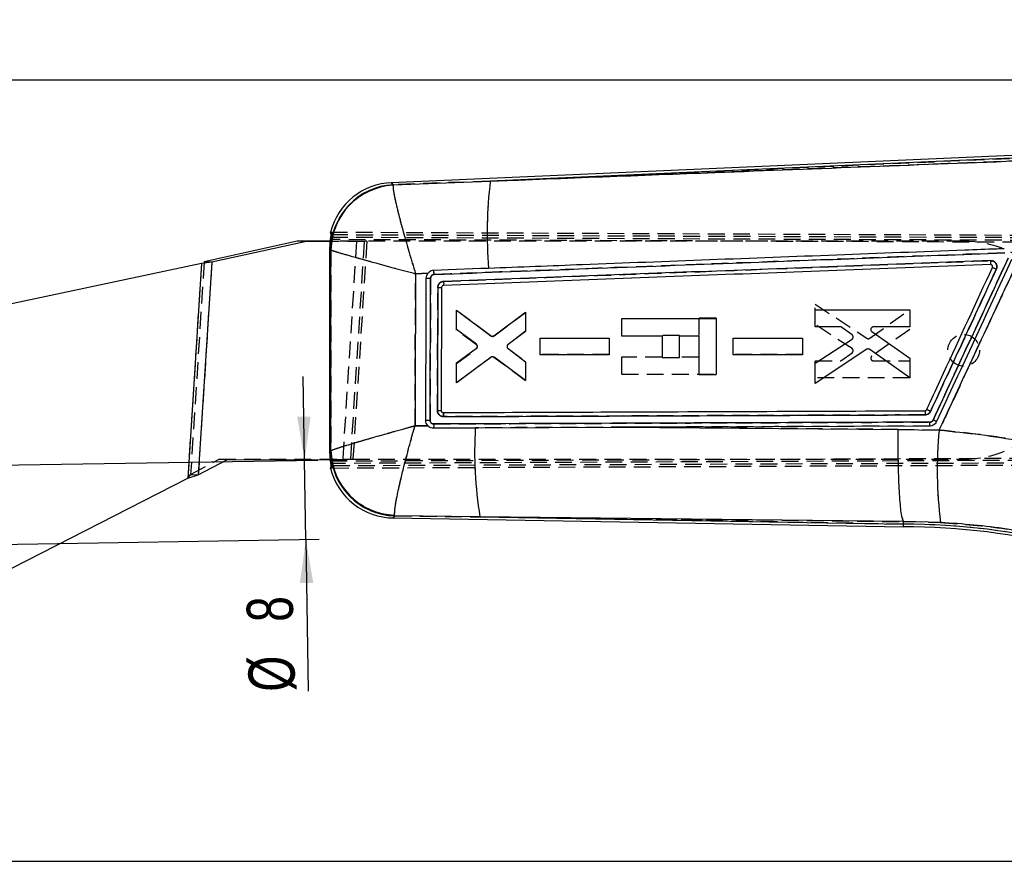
# Model space of a CAD drawing. Extents: x 36 to 538, y 22 to 372.
# Tile 11 of 19: x 295 to 395, y 287 to 372. Entities that reach past the tile are written whole.
import ezdxf

# ---------------------------------------------------------------- set-up
doc = ezdxf.new("R2010")
doc.units = 0
doc.header["$LTSCALE"] = 1.333333
doc.linetypes.add('HIDDEN', pattern=[1.905, 1.27, -0.635])
doc.layers.get('0').update_dxf_attribs({"linetype": 'CONTINUOUS'})
doc.styles.add('SLDTEXTSTYLE0', font='TXT', dxfattribs={"width": 0.75})
doc.dimstyles.new('SLDDIMSTYLE0', dxfattribs={"dimtxt": 4.666667, "dimasz": 4.402667, "dimexe": 0, "dimexo": 0.0625, "dimgap": 1.166667, "dimtad": 1, "dimdec": 0, "dimrnd": 1e-09, "dimzin": 12, "dimtxsty": 'SLDTEXTSTYLE0', "dimsah": 1, "dimcen": 0.09, "dimazin": 3, "dimtfac": 1, "dimtdec": 0, "dimtofl": 0, "dimtmove": 0, "dimatfit": 3, "dimtolj": 1, "dimtzin": 12})
doc.dimstyles.new('SLDDIMSTYLE1', dxfattribs={"dimtxt": 4.666667, "dimasz": 4.402667, "dimexe": 0, "dimexo": 0.0625, "dimgap": 1.166667, "dimtad": 1, "dimdec": 0, "dimrnd": 1e-09, "dimzin": 12, "dimtxsty": 'SLDTEXTSTYLE0', "dimsah": 1, "dimcen": 0.09, "dimazin": 3, "dimtfac": 1, "dimtofl": 0, "dimtmove": 0, "dimatfit": 3, "dimtolj": 1, "dimtzin": 12})
doc.dimstyles.new('SLDDIMSTYLE5', dxfattribs={"dimtxt": 4.666667, "dimasz": 4.402667, "dimexe": 0, "dimexo": 0.0625, "dimgap": 1.166667, "dimtad": 1, "dimdec": 3, "dimrnd": 1e-09, "dimzin": 12, "dimtxsty": 'SLDTEXTSTYLE0', "dimsah": 1, "dimcen": 0.09, "dimazin": 3, "dimtfac": 1, "dimtdec": 3, "dimtmove": 0, "dimatfit": 3, "dimtolj": 1, "dimtzin": 12})

# ---------------------------------------------------------------- blocks, each defined once
blk = doc.blocks.new('_D')
at = {"color": 179, "linetype": 'CONTINUOUS'}
for p, q in [((82.931, 327.162), (82.931, 366.909)), ((444.193, 336.85), (444.193, 366.909)), ((444.193, 365.575), (82.931, 365.575))]:
    blk.add_line(p, q, dxfattribs=at)
for points in [[(82.931, 365.575), (87.333, 364.898), (87.333, 366.253)], [(444.193, 365.575), (439.791, 366.253), (439.791, 364.898)]]:
    blk.add_solid(points, dxfattribs=at)
at = {"color": 179, "linetype": 'CONTINUOUS', "insert": (261.721, 371.591, 0.1), "char_height": 4.6667, "attachment_point": 1, "style": 'SLDTEXTSTYLE0'}
blk.add_mtext('361', dxfattribs=at)
blk = doc.blocks.new('_D_1')
at = {"color": 179, "linetype": 'CONTINUOUS'}
for p, q in [((403.592, 358.223), (455.648, 358.223)), ((454.315, 358.223), (454.315, 286.711)), ((279.165, 286.711), (455.648, 286.711))]:
    blk.add_line(p, q, dxfattribs=at)
for points in [[(454.315, 358.223), (453.637, 353.82), (454.992, 353.82)], [(454.315, 286.711), (454.992, 291.113), (453.637, 291.113)]]:
    blk.add_solid(points, dxfattribs=at)
at = {"color": 179, "linetype": 'CONTINUOUS', "insert": (448.299, 315.494, 0.1), "char_height": 4.6667, "attachment_point": 1, "rotation": 90, "style": 'SLDTEXTSTYLE0'}
blk.add_mtext('72', dxfattribs=at)
blk = doc.blocks.new('_D_7')
at = {"color": 179, "linetype": 'CONTINUOUS'}
for p, q in [((323.86, 327.2), (323.724, 335.665)), ((289.173, 326.643), (325.194, 327.221)), ((323.989, 319.201), (323.86, 327.2)), ((289.302, 318.644), (325.322, 319.222)), ((323.989, 319.201), (324.235, 303.891))]:
    blk.add_line(p, q, dxfattribs=at)
for points in [[(323.86, 327.2), (324.467, 331.613), (323.112, 331.591)], [(323.989, 319.201), (323.382, 314.788), (324.737, 314.81)]]:
    blk.add_solid(points, dxfattribs=at)
at = {"color": 179, "linetype": 'CONTINUOUS', "attachment_point": 1, "rotation": 90.92043, "style": 'SLDTEXTSTYLE0'}
for s, insert, char_height in [('8', (318.036, 310.831, 0.1), 4.667), ('%%c', (318.22, 303.795, 0.1), 4.6667)]:
    blk.add_mtext(s, dxfattribs=dict(at, insert=insert, char_height=char_height))

msp = doc.modelspace()

# ---------------------------------------------------------------- linework, layer by layer
at = {"color": 7, "linetype": 'CONTINUOUS'}
for p, q in [((400.7224, 358.1894), (332.6022, 355.2152)), ((400.7342, 357.9193), (342.6135, 355.3817)), ((332.7964, 355.0104), (332.7861, 354.9522)), ((332.7964, 355.0104), (342.6135, 355.3817)), ((326.5412, 349.9789), (326.4911, 350.2306)), ((323.1047, 349.314), (313.7153, 347.2345)), ((323.8796, 349.2647), (314.4901, 347.1852)), ((326.4668, 349.3215), (323.1047, 349.314)), ((323.8796, 349.2647), (323.1047, 349.314)), ((326.4443, 349.2704), (323.8796, 349.2647)), ((326.4087, 348.5231), (326.4784, 349.4804)), ((326.5056, 348.4389), (326.4087, 348.5231)), ((326.4087, 328.0742), (326.4087, 348.5231)), ((326.5186, 348.4234), (326.5056, 348.4389)), ((313.4453, 347.0685), (269.1082, 337.6723)), ((313.4453, 347.0685), (312.0664, 325.3999)), ((314.4901, 347.1852), (313.1244, 325.7228)), ((314.4901, 347.1852), (313.4453, 347.0685)), ((314.4901, 347.1852), (313.7153, 347.2345)), ((336.3302, 346.0808), (335.0626, 346.0275)), ((336.5308, 331.2297), (336.5809, 345.5852)), ((337.6945, 344.6456), (337.649, 332.2127)), ((339.2079, 340.3831), (339.2082, 342.3432)), ((339.2082, 342.3432), (342.6527, 339.775)), ((342.9543, 339.7735), (346.1822, 342.1332)), ((346.1822, 342.1332), (346.1819, 340.2084)), ((375.425, 340.6617), (375.4253, 342.3984)), ((375.4253, 342.3984), (384.9652, 342.4001)), ((384.9652, 342.4001), (384.9648, 340.6635)), ((365.4106, 341.4881), (355.8708, 341.4881)), ((355.8708, 341.4881), (355.8708, 339.7743)), ((365.4106, 341.4881), (365.4106, 335.8458)), ((341.2105, 338.9092), (339.2079, 340.3831)), ((346.1819, 340.2084), (344.403, 338.8786)), ((377.9573, 340.6621), (375.425, 340.6617)), ((379.1495, 339.853), (378.1063, 340.6136)), ((381.1379, 340.2007), (384.9642, 337.5031)), ((384.9648, 340.6635), (381.2849, 340.6628)), ((347.6357, 337.8502), (347.636, 339.5167)), ((347.636, 339.5167), (354.61, 339.5179)), ((354.61, 339.5179), (354.6097, 337.8516)), ((355.8708, 339.7743), (359.9598, 339.7743)), ((359.9598, 339.7743), (359.9598, 337.5757)), ((361.7277, 337.5757), (361.7277, 339.7743)), ((361.7277, 339.7743), (363.6569, 339.7743)), ((363.6569, 339.7743), (363.6569, 335.8458)), ((367.1506, 337.8463), (367.1509, 339.5127)), ((367.1509, 339.5127), (374.125, 339.514)), ((374.125, 339.514), (374.1247, 337.8477)), ((375.4243, 337.0101), (379.1384, 339.4335)), ((339.2073, 337.0344), (341.2096, 338.498)), ((344.4017, 338.4709), (346.1813, 337.1408)), ((380.6481, 338.3966), (375.424, 334.9466)), ((384.9638, 335.5091), (380.9352, 338.3912)), ((342.6881, 337.5994), (339.2069, 335.0035)), ((346.1809, 335.2516), (342.9899, 337.6003)), ((346.1813, 337.1408), (346.1809, 335.2516)), ((354.6097, 337.8516), (347.6357, 337.8502)), ((359.9598, 337.5757), (361.7277, 337.5757)), ((374.1247, 337.8477), (367.1506, 337.8463)), ((384.9642, 337.5031), (384.9638, 335.5091)), ((339.2069, 335.0035), (339.2073, 337.0344)), ((375.424, 334.9466), (375.4243, 337.0101)), ((363.6569, 335.8458), (365.4106, 335.8458)), ((337.8346, 332.009), (337.854, 332.0081)), ((335.0087, 330.6873), (336.3316, 330.6769)), ((341.0998, 330.4731), (341.4039, 330.4743)), ((341.4039, 330.4743), (355.7002, 330.5306)), ((355.7002, 330.5306), (383.7938, 330.3124)), ((383.7938, 330.3124), (387.9428, 330.2385)), ((326.4087, 328.0742), (326.5074, 328.1622)), ((326.5074, 328.1622), (326.5235, 328.1831)), ((313.1244, 325.7228), (315.9979, 327.2502)), ((315.9979, 327.2502), (326.4664, 327.2736)), ((326.4771, 327.126), (326.4087, 328.0742)), ((326.4882, 326.3758), (326.5391, 326.6275)), ((280.1099, 309.0386), (312.0664, 325.3999)), ((312.0664, 325.3999), (313.1244, 325.7228)), ((332.7748, 321.3742), (384.326, 320.4743)), ((332.9701, 321.5857), (332.9532, 321.6615)), ((341.5624, 321.4912), (332.9701, 321.5857)), ((341.5624, 321.4912), (384.3284, 320.7447)), ((384.326, 320.4754), (384.3284, 320.7447)), ((384.3284, 320.7447), (384.3306, 320.9987)), ((384.3306, 320.9987), (384.3303, 320.9996)), ((388.0741, 320.9234), (384.3306, 320.9987))]:
    msp.add_line(p, q, dxfattribs=at)
at = {"color": 7, "linetype": 'HIDDEN'}
for p, q in [((342.6135, 355.3817), (400.7342, 357.9193)), ((332.7964, 355.0104), (332.7861, 354.9522)), ((342.6135, 355.3817), (332.7964, 355.0104)), ((326.4911, 350.2306), (413.4695, 349.8511)), ((329.8795, 349.2781), (326.4443, 349.2704)), ((329.1046, 349.3274), (326.4668, 349.3215)), ((413.8234, 349.1268), (326.4784, 349.4804)), ((326.52, 349.7305), (413.3566, 349.3516)), ((326.5412, 349.9789), (413.9361, 349.6252)), ((329.1046, 349.3274), (327.7046, 327.3274)), ((329.8795, 349.2781), (328.4795, 327.2781)), ((330.1404, 349.3032), (328.7404, 327.3032)), ((329.8795, 349.2781), (329.1046, 349.3274)), ((330.1404, 349.3032), (329.1046, 349.3274)), ((330.1404, 349.3032), (329.1046, 349.3274)), ((330.1404, 349.3032), (329.8795, 349.2781)), ((390.4125, 349.3032), (330.1404, 349.3032)), ((326.5056, 348.4389), (326.5186, 348.4234)), ((313.4453, 347.0685), (312.0664, 325.3999)), ((313.7153, 347.2345), (312.3495, 325.7721)), ((314.4901, 347.1852), (313.1244, 325.7228)), ((335.0626, 346.0275), (336.3302, 346.0808)), ((393.1303, 346.9509), (393.1294, 346.9509)), ((393.2592, 346.9091), (393.1992, 346.9409)), ((339.2069, 342.3529), (342.6881, 339.757)), ((339.2073, 340.322), (339.2069, 342.3529)), ((342.9899, 339.7561), (346.1809, 342.1048)), ((346.1809, 342.1048), (346.1813, 340.2156)), ((375.424, 342.9598), (380.6481, 339.5098)), ((375.4243, 340.8963), (375.424, 342.9598)), ((380.9352, 339.5151), (384.9638, 342.3973)), ((384.9638, 342.3973), (384.9642, 340.4033)), ((365.4106, 341.5306), (363.6569, 341.5306)), ((363.6569, 341.5306), (363.6569, 339.7768)), ((365.4106, 341.5306), (365.4106, 341.4938)), ((341.2096, 338.8584), (339.2073, 340.322)), ((346.1813, 340.2156), (344.4017, 338.8855)), ((379.1384, 338.4729), (375.4243, 340.8963)), ((384.9642, 340.4033), (381.1379, 337.7057)), ((347.6357, 339.5262), (354.6097, 339.5248)), ((347.636, 337.8597), (347.6357, 339.5262)), ((354.6097, 339.5248), (354.61, 337.8585)), ((361.7277, 339.8007), (359.9598, 339.8007)), ((359.9598, 339.8007), (359.9598, 339.775)), ((361.7277, 339.775), (361.7277, 339.8007)), ((367.1506, 339.5301), (374.1247, 339.5287)), ((367.1509, 337.8636), (367.1506, 339.5301)), ((374.1247, 339.5287), (374.125, 337.8624)), ((339.2079, 336.9733), (341.2105, 338.4472)), ((344.403, 338.4778), (346.1819, 337.1479)), ((342.6527, 337.5814), (339.2082, 335.0132)), ((346.1822, 335.2232), (342.9543, 337.5829)), ((346.1819, 337.1479), (346.1822, 335.2232)), ((354.61, 337.8585), (347.636, 337.8597)), ((359.9598, 337.6021), (355.8708, 337.6021)), ((355.8708, 337.6021), (355.8708, 335.8883)), ((363.6569, 337.6021), (361.7277, 337.6021)), ((374.125, 337.8624), (367.1509, 337.8636)), ((375.425, 337.2447), (377.9573, 337.2443)), ((375.4253, 335.508), (375.425, 337.2447)), ((378.1063, 337.2928), (379.1495, 338.0534)), ((381.2849, 337.2436), (384.9648, 337.2429)), ((384.9648, 337.2429), (384.9652, 335.5063)), ((339.2082, 335.0132), (339.2079, 336.9733)), ((355.8708, 335.8883), (365.4106, 335.8883)), ((384.9652, 335.5063), (375.4253, 335.508)), ((386.4982, 332.195), (386.5027, 332.1808)), ((337.8346, 332.009), (337.854, 332.0081)), ((386.524, 331.9378), (386.5265, 331.7795)), ((336.3316, 330.6769), (335.0087, 330.6873)), ((341.4039, 330.4743), (341.0998, 330.4731)), ((383.7932, 330.1611), (383.7938, 330.3124)), ((387.9428, 330.2385), (383.7938, 330.3124)), ((326.5235, 328.1831), (326.5074, 328.1622)), ((312.3495, 325.7721), (315.223, 327.2995)), ((315.223, 327.2995), (327.7046, 327.3274)), ((315.9979, 327.2502), (315.223, 327.2995)), ((326.4664, 327.2736), (328.4795, 327.2781)), ((326.4771, 327.126), (429.7029, 327.5438)), ((429.6011, 327.3257), (326.5183, 326.8759)), ((327.7046, 327.3274), (328.7404, 327.3032)), ((327.7046, 327.3274), (328.4795, 327.2781)), ((327.7046, 327.3274), (328.7404, 327.3032)), ((328.4795, 327.2781), (328.7404, 327.3032)), ((328.7404, 327.3032), (390.4125, 327.3032)), ((429.9181, 326.8271), (326.4882, 326.3758)), ((430.0191, 327.0463), (326.5391, 326.6275)), ((312.0664, 325.3999), (312.3495, 325.7721)), ((312.3495, 325.7721), (313.1244, 325.7228)), ((332.9701, 321.5857), (332.9532, 321.6615)), ((332.9701, 321.5857), (341.5624, 321.4912)), ((384.3284, 320.7447), (341.5624, 321.4912)), ((384.3303, 320.9996), (384.2432, 321.3404)), ((384.3306, 320.9987), (388.0741, 320.9234))]:
    msp.add_line(p, q, dxfattribs=at)
at = {"color": 8, "linetype": 'CONTINUOUS', "flags": 128}
for points in [[(332.6022, 355.2152), (332.6238, 355.1925), (332.7964, 355.0104)], [(332.9701, 321.5857), (332.7966, 321.3977), (332.7748, 321.3742)]]:
    msp.add_lwpolyline(points, dxfattribs=at)
at = {"color": 7, "linetype": 'HIDDEN', "flags": 128}
for points in [[(332.7964, 355.0104), (332.6238, 355.1925), (332.6022, 355.2152)], [(383.7938, 330.3124), (365.5666, 330.4549), (355.7002, 330.5306)], [(332.7748, 321.3742), (332.7966, 321.3977), (332.9701, 321.5857)], [(341.5624, 321.4912), (356.7874, 321.3161), (384.3303, 320.9996)]]:
    msp.add_lwpolyline(points, dxfattribs=at)
at = {"color": 7, "linetype": 'CONTINUOUS', "flags": 128}
for points in [[(342.4396, 346.5709), (341.647, 346.5406), (338.4075, 346.4168), (336.8941, 346.359)], [(336.8748, 330.4562), (337.6367, 330.4593), (341.0998, 330.4731)], [(386.9795, 330.649), (361.9265, 330.5547), (355.7002, 330.5306)], [(384.3303, 320.9996), (356.7874, 321.3161), (341.5624, 321.4912)]]:
    msp.add_lwpolyline(points, dxfattribs=at)
at = {"color": 7, "linetype": 'HIDDEN'}
msp.add_circle((390.4125, 338.3032), 1.6, dxfattribs=at)
at = {"color": 7, "linetype": 'CONTINUOUS'}
for centre, radius, start, end in [((332.89, 348.624), 6.5975, 91.953088, 165.887475), ((333.1292, 348.395), 6.6237, 92.879921, 179.620086), ((386.0267, 350.1176), 43.7311, 173.086257, 184.651888), ((333.1572, 348.3233), 6.6393, 93.204653, 179.136407), ((336.7355, 393.5042), 47.9193, 269.300757, 269.815192), ((337.5169, 375.2683), 30.6232, 269.619673, 270.332121), ((378.3837, 313.6014), 20.4688, 64.869948, 66.084082), ((336.5846, 371.1316), 39.902, 269.301818, 269.92278), ((381.2106, 317.841), 14.7503, 63.990977, 65.455512), ((381.5716, 328.0544), 40.544, 176.579897, 189.315973), ((385.5287, 330.9427), 1.4803, 348.553628, 3.964798), ((429.3831, 326.1643), 41.6402, 174.385091, 187.230503), ((333.1315, 328.208), 6.6243, 180.395693, 268.604319), ((333.1653, 328.3009), 6.6428, 181.016802, 268.170094), ((332.89, 327.9707), 6.5975, 194.016617, 269.730082), ((384.3233, 251.0632), 69.4111, 76, 89.997206), ((384.3233, 251.0632), 69.6815, 76, 89.995785)]:
    msp.add_arc(centre, radius, start, end, dxfattribs=at)
at = {"color": 7, "linetype": 'HIDDEN'}
for centre, radius, start, end in [((333.1292, 348.395), 6.6237, 92.879921, 179.620086), ((386.0267, 350.1176), 43.7311, 173.086257, 184.651888), ((333.1572, 348.3233), 6.6393, 93.204653, 179.136407), ((390.4125, 338.3032), 11, 270, 90), ((336.6285, 391.0815), 45.4955, 269.398181, 269.940026), ((337.7635, 379.9716), 35.3261, 269.270512, 269.888105), ((378.6127, 314.2293), 19.802, 64.698323, 65.953293), ((336.4004, 344.7229), 13.4938, 268.717097, 270.553413), ((381.137, 317.6473), 14.9567, 64.062675, 65.506963), ((381.5716, 328.0544), 40.544, 176.579897, 189.315973), ((385.5289, 330.9429), 1.4801, 348.546388, 3.959161), ((429.3831, 326.1643), 41.6402, 174.385091, 187.230503), ((333.1315, 328.208), 6.6243, 180.395693, 268.604319), ((333.1653, 328.3009), 6.6428, 181.016802, 268.170094), ((384.3233, 251.0632), 69.6815, 76, 89.995785)]:
    msp.add_arc(centre, radius, start, end, dxfattribs=at)
at = {"color": 7, "linetype": 'CONTINUOUS'}
for points, knots in [([(342.6135, 355.3817), (350.178, 355.6713), (368.1905, 356.361), (386.2035, 357.0516), (396.6519, 357.4522)], [0, 0, 0, 0, 0.41995869, 1, 1, 1, 1]), ([(332.7861, 354.9522), (332.7955, 354.7402), (332.814, 354.3224), (333.1225, 352.9303), (333.4927, 351.4674), (333.8992, 349.9648), (334.42, 348.144), (334.8401, 346.7495), (335.0607, 346.0338), (335.0626, 346.0275)], [0, 0, 0, 0, 0.21230858, 0.41844997, 0.54479633, 0.67116599, 0.83069081, 0.99851486, 1, 1, 1, 1]), ([(326.4784, 349.4804), (326.4868, 349.537), (326.5036, 349.6503), (326.5262, 349.8009), (326.5412, 349.9139), (326.5449, 349.9672), (326.542, 349.9762), (326.5412, 349.9789)], [0, 0, 0, 0, 0.2277127, 0.4554668, 0.6819332, 0.9046861, 1, 1, 1, 1]), ([(326.5235, 328.1831), (326.5226, 331.5303), (326.5209, 338.2771), (326.5194, 345.0239), (326.5186, 348.4234)], [0, 0, 0, 0, 0.4961313, 1, 1, 1, 1]), ([(326.5186, 348.4234), (326.6781, 348.3677), (326.9925, 348.2579), (328.2798, 347.8855), (329.6773, 347.4929), (331.1383, 347.0889), (332.9363, 346.5985), (334.3339, 346.2224), (335.0563, 346.0292), (335.0626, 346.0275)], [0, 0, 0, 0, 0.2123074, 0.4184489, 0.5447952, 0.6711646, 0.8306896, 0.998515, 1, 1, 1, 1]), ([(336.9344, 345.9521), (347.3195, 346.3472), (366.5271, 347.0779), (385.7355, 347.8041), (394.5583, 348.1377)], [0, 0, 0, 0, 0.540679, 1, 1, 1, 1]), ([(394.5186, 348.5525), (394.2661, 348.5429), (392.9337, 348.4924), (387.2817, 348.2782), (373.3298, 347.7486), (357.3026, 347.1385), (345.5951, 346.6914), (342.4396, 346.5709)], [0, 0, 0, 0, 0.0145448, 0.0767508, 0.3255746, 0.8182255, 1, 1, 1, 1]), ([(387.9428, 330.2385), (388.3306, 331.0698), (390.001, 334.6499), (392.8496, 340.761), (395.309, 346.0416), (396.4877, 348.5725)], [0, 0, 0, 0, 0.1360558, 0.5859231, 1, 1, 1, 1]), ([(393.1401, 347.3475), (383.9249, 346.9991), (365.5109, 346.3028), (347.0976, 345.6023), (337.8991, 345.2523)], [0, 0, 0, 0, 0.5004385, 1, 1, 1, 1]), ([(394.9062, 347.6153), (393.6448, 344.8891), (391.1219, 339.4368), (388.5992, 333.9845), (387.3379, 331.2584)], [0, 0, 0, 0, 0.5000119, 1, 1, 1, 1]), ([(395.2496, 347.454), (393.9878, 344.7279), (391.4641, 339.2758), (388.9406, 333.8235), (387.6788, 331.0974)], [0, 0, 0, 0, 0.5, 1, 1, 1, 1]), ([(393.1294, 346.9509), (393.1325, 346.9569), (393.1386, 346.969), (393.1434, 347.0603), (393.1444, 347.191), (393.1415, 347.2954), (393.1401, 347.3475)], [0, 0, 0, 0, 0.2500012, 0.5000026, 0.7500005, 1, 1, 1, 1]), ([(393.717, 346.4849), (393.72, 346.4918), (393.7504, 346.5614), (393.782, 346.7058), (393.7574, 346.9133), (393.6657, 347.1007), (393.5177, 347.2461), (393.3348, 347.3366), (393.203, 347.344), (393.1401, 347.3475)], [0, 0, 0, 0, 0.0182684, 0.1844501, 0.3507222, 0.5170042, 0.6813912, 0.8477971, 1, 1, 1, 1]), ([(335.0626, 346.0275), (335.0542, 343.4345), (335.0375, 338.3211), (335.0182, 333.2077), (335.0087, 330.6873)], [0, 0, 0, 0, 0.5070976, 1, 1, 1, 1]), ([(336.1507, 345.5885), (336.1596, 345.6755), (336.1775, 345.8496), (336.2701, 346.0079), (336.3277, 346.0778), (336.3302, 346.0808)], [0, 0, 0, 0, 0.4890726, 0.9781484, 1, 1, 1, 1]), ([(336.8941, 346.359), (336.8117, 346.3478), (336.643, 346.3249), (336.4516, 346.2113), (336.3613, 346.1143), (336.3302, 346.0808)], [0, 0, 0, 0, 0.3841372, 0.787193, 1, 1, 1, 1]), ([(336.9349, 345.9521), (336.9324, 346.0054), (336.9273, 346.1122), (336.9161, 346.2469), (336.9042, 346.3396), (336.8972, 346.3526), (336.8938, 346.359)], [0, 0, 0, 0, 0.2525357, 0.5050717, 0.7576098, 1, 1, 1, 1]), ([(393.1303, 346.9509), (383.9234, 346.6016), (365.5096, 345.9029), (347.0967, 345.1997), (337.8902, 344.8481)], [0, 0, 0, 0, 0.49999995, 1, 1, 1, 1]), ([(386.6816, 332.3127), (386.7953, 332.5584), (387.3637, 333.7865), (389.5776, 338.5697), (391.6778, 343.1072), (393.3232, 346.6622)], [0, 0, 0, 0, 0.0513527, 0.2567632, 1, 1, 1, 1]), ([(387.0762, 332.1327), (388.183, 334.5247), (390.3965, 339.3088), (392.6101, 344.0928), (393.717, 346.4849)], [0, 0, 0, 0, 0.4999838, 1, 1, 1, 1]), ([(393.1992, 346.9409), (393.1981, 346.9413), (393.176, 346.9484), (393.1525, 346.9497), (393.1303, 346.9509)], [0, 0, 0, 0, 0.0509038, 1, 1, 1, 1]), ([(393.3232, 346.6622), (393.33, 346.682), (393.3445, 346.7247), (393.339, 346.7944), (393.311, 346.8593), (393.2635, 346.9126), (393.2208, 346.9314), (393.1992, 346.9409)], [0, 0, 0, 0, 0.1822481, 0.3920868, 0.5935296, 0.7952812, 1, 1, 1, 1]), ([(393.3232, 346.6622), (393.3282, 346.6602), (393.3393, 346.6555), (393.3988, 346.6292), (393.4929, 346.5869), (393.5929, 346.5415), (393.6694, 346.5067), (393.7048, 346.4905), (393.717, 346.4849)], [0, 0, 0, 0, 0.171799, 0.3866511, 0.6015128, 0.8163613, 0.9362391, 1, 1, 1, 1]), ([(336.0983, 331.2326), (336.0994, 331.5033), (336.1047, 332.8566), (336.1232, 337.6419), (336.1388, 342.1565), (336.1507, 345.5885)], [0, 0, 0, 0, 0.0565616, 0.2828077, 1, 1, 1, 1]), ([(336.5809, 345.5852), (336.5821, 345.6067), (336.5858, 345.6696), (336.6235, 345.7697), (336.703, 345.8667), (336.8108, 345.9348), (336.8932, 345.9463), (336.9344, 345.9521)], [0, 0, 0, 0, 0.1154132, 0.33659133, 0.55778551, 0.77898805, 1, 1, 1, 1]), ([(337.8991, 345.2523), (337.8643, 345.2491), (337.7614, 345.2397), (337.5988, 345.1725), (337.4428, 345.0359), (337.3355, 344.8532), (337.321, 344.7152), (337.3137, 344.6457)], [0, 0, 0, 0, 0.1130682, 0.3342096, 0.5552358, 0.7762059, 1, 1, 1, 1]), ([(337.8991, 345.2523), (337.9007, 345.1994), (337.9041, 345.0935), (337.9035, 344.9601), (337.8989, 344.8666), (337.8929, 344.8542), (337.8899, 344.8481)], [0, 0, 0, 0, 0.2500001, 0.4999987, 0.7500001, 1, 1, 1, 1]), ([(337.3137, 344.6457), (337.3127, 344.3751), (337.308, 343.0218), (337.2935, 338.8769), (337.28, 335.0027), (337.2703, 332.2112)], [0, 0, 0, 0, 0.0653013, 0.326507, 1, 1, 1, 1]), ([(337.8902, 344.8481), (337.8674, 344.8449), (337.8219, 344.8386), (337.7623, 344.801), (337.7183, 344.7473), (337.6974, 344.6921), (337.6952, 344.6574), (337.6945, 344.6456)], [0, 0, 0, 0, 0.22113433, 0.44224683, 0.6636488, 0.88556101, 1, 1, 1, 1]), ([(378.1063, 340.6136), (378.0816, 340.6285), (378.0356, 340.6563), (377.9821, 340.6603), (377.9573, 340.6621)], [0, 0, 0, 0, 0.5361638, 1, 1, 1, 1]), ([(381.0377, 340.468), (381.0337, 340.4397), (381.0256, 340.383), (381.0502, 340.2993), (381.0911, 340.2379), (381.1256, 340.2104), (381.1379, 340.2007)], [0, 0, 0, 0, 0.2812459, 0.5624749, 0.8443293, 1, 1, 1, 1]), ([(381.2849, 340.6628), (381.2562, 340.6599), (381.1987, 340.6541), (381.1227, 340.6098), (381.0645, 340.5464), (381.0465, 340.4936), (381.0377, 340.468)], [0, 0, 0, 0, 0.2543415, 0.5087413, 0.7623489, 1, 1, 1, 1]), ([(342.6527, 339.775), (342.6774, 339.7601), (342.7268, 339.7304), (342.814, 339.7205), (342.893, 339.7355), (342.9358, 339.7621), (342.9543, 339.7735)], [0, 0, 0, 0, 0.266247, 0.5324561, 0.7988496, 1, 1, 1, 1]), ([(379.1384, 339.4335), (379.1611, 339.4515), (379.208, 339.4884), (379.2307, 339.5437), (379.2424, 339.5722)], [0, 0, 0, 0, 0.48586408, 1, 1, 1, 1]), ([(379.2424, 339.5722), (379.2481, 339.6005), (379.2595, 339.6571), (379.2397, 339.7427), (379.2005, 339.8099), (379.164, 339.8407), (379.1495, 339.853)], [0, 0, 0, 0, 0.2727023, 0.545389, 0.8186, 1, 1, 1, 1]), ([(341.2096, 338.498), (341.2311, 338.5175), (341.2741, 338.5564), (341.3011, 338.6174), (341.3084, 338.6524), (341.3098, 338.6592)], [0, 0, 0, 0, 0.4462252, 0.8924924, 1, 1, 1, 1]), ([(341.3098, 338.6592), (341.3119, 338.6883), (341.316, 338.7465), (341.2851, 338.8299), (341.2444, 338.8822), (341.2161, 338.9047), (341.2105, 338.9092)], [0, 0, 0, 0, 0.3074995, 0.6149946, 0.9229617, 1, 1, 1, 1]), ([(344.303, 338.7034), (344.3023, 338.6814), (344.3007, 338.6303), (344.3274, 338.5528), (344.3675, 338.4991), (344.3958, 338.4758), (344.4017, 338.4709)], [0, 0, 0, 0, 0.249257, 0.5807115, 0.9122706, 1, 1, 1, 1]), ([(344.403, 338.8786), (344.3817, 338.8588), (344.3391, 338.8191), (344.311, 338.7536), (344.3048, 338.7142), (344.303, 338.7034)], [0, 0, 0, 0, 0.419904, 0.8398156, 1, 1, 1, 1]), ([(380.9352, 338.3912), (380.9102, 338.4056), (380.8602, 338.4343), (380.7727, 338.4424), (380.7, 338.4268), (380.6617, 338.4045), (380.6481, 338.3966)], [0, 0, 0, 0, 0.2817561, 0.5635381, 0.8452562, 1, 1, 1, 1]), ([(342.9899, 337.6003), (342.9652, 337.615), (342.9157, 337.6444), (342.8287, 337.6537), (342.7495, 337.6383), (342.7067, 337.6112), (342.6881, 337.5994)], [0, 0, 0, 0, 0.2653296, 0.5306619, 0.7961155, 1, 1, 1, 1]), ([(337.2703, 332.2112), (337.2867, 332.2112), (337.3526, 332.2112), (337.4594, 332.2114), (337.5655, 332.2117), (337.6356, 332.2121), (337.6445, 332.2125), (337.649, 332.2127)], [0, 0, 0, 0, 0.0815225, 0.3269453, 0.5513004, 0.7756501, 1, 1, 1, 1]), ([(337.2703, 332.2112), (337.2723, 332.1744), (337.2782, 332.0691), (337.3413, 331.9026), (337.4692, 331.7461), (337.6398, 331.6389), (337.7839, 331.6025), (337.8673, 331.6007), (337.8824, 331.6004)], [0, 0, 0, 0, 0.1152033, 0.3296819, 0.5441712, 0.7380596, 0.9527121, 1, 1, 1, 1]), ([(337.649, 332.2127), (337.6514, 332.1895), (337.6562, 332.1432), (337.6919, 332.0817), (337.7442, 332.0354), (337.7955, 332.0141), (337.8264, 332.01), (337.8346, 332.009)], [0, 0, 0, 0, 0.2297667, 0.4595416, 0.6889921, 0.9178165, 1, 1, 1, 1]), ([(337.854, 332.0081), (338.0266, 332.0088), (339.2794, 332.0138), (344.853, 332.036), (360.8951, 332.0994), (375.8571, 332.1553), (386.4982, 332.195)], [0, 0, 0, 0, 0.01064383, 0.07726344, 0.34374214, 1, 1, 1, 1]), ([(386.4982, 332.195), (386.5202, 332.1973), (386.5659, 332.2019), (386.6268, 332.237), (386.664, 332.2782), (386.678, 332.3056), (386.6816, 332.3127)], [0, 0, 0, 0, 0.2880624, 0.5967911, 0.8955665, 1, 1, 1, 1]), ([(386.4982, 332.195), (386.5016, 332.1882), (386.5087, 332.1741), (386.518, 332.0797), (386.5248, 331.9419), (386.526, 331.8336), (386.5265, 331.7795)], [0, 0, 0, 0, 0.2373826, 0.4915887, 0.7457958, 1, 1, 1, 1]), ([(386.5265, 331.7795), (386.5506, 331.7804), (386.6427, 331.7842), (386.7986, 331.8333), (386.9709, 331.954), (387.0411, 332.073), (387.0762, 332.1327)], [0, 0, 0, 0, 0.1050636, 0.4029135, 0.7006277, 1, 1, 1, 1]), ([(336.3316, 330.6769), (336.2876, 330.7273), (336.1863, 330.8432), (336.11, 331.0416), (336.1015, 331.1805), (336.0983, 331.2326)], [0, 0, 0, 0, 0.3243264, 0.7465307, 1, 1, 1, 1]), ([(336.9011, 330.8607), (336.874, 330.8624), (336.8055, 330.8667), (336.7016, 330.9106), (336.6073, 330.9942), (336.5433, 331.1051), (336.5349, 331.1884), (336.5308, 331.2297)], [0, 0, 0, 0, 0.1406284, 0.35532123, 0.56997899, 0.78713964, 1, 1, 1, 1]), ([(337.8824, 331.6004), (337.8818, 331.6538), (337.8806, 331.7605), (337.8739, 331.8953), (337.8646, 331.9891), (337.8575, 332.0018), (337.854, 332.0081)], [0, 0, 0, 0, 0.2510058, 0.5020127, 0.7530183, 1, 1, 1, 1]), ([(337.8824, 331.6004), (345.9897, 331.6312), (362.2043, 331.6927), (378.4191, 331.7505), (386.5265, 331.7795)], [0, 0, 0, 0, 0.5000001, 1, 1, 1, 1]), ([(387.3379, 331.2584), (387.3311, 331.2452), (387.3057, 331.1951), (387.239, 331.1216), (387.1295, 331.0577), (387.0468, 331.0493), (387.0054, 331.0451)], [0, 0, 0, 0, 0.1072258, 0.4047494, 0.7023123, 1, 1, 1, 1]), ([(326.5235, 328.1831), (326.6762, 328.2443), (326.9809, 328.3665), (328.2263, 328.7518), (329.5999, 329.1588), (331.0514, 329.579), (332.8561, 330.0907), (334.2704, 330.484), (335.0024, 330.6855), (335.0087, 330.6873)], [0, 0, 0, 0, 0.2064459, 0.4121063, 0.5384961, 0.66491, 0.8273748, 0.9985094, 1, 1, 1, 1]), ([(332.9532, 321.6615), (332.9539, 321.8768), (332.9554, 322.3067), (333.2175, 323.6894), (333.5466, 325.1559), (333.9166, 326.6731), (334.4005, 328.5245), (334.7972, 329.9497), (335.0069, 330.681), (335.0087, 330.6873)], [0, 0, 0, 0, 0.20644632, 0.41210692, 0.53849713, 0.66491128, 0.82737601, 0.99850948, 1, 1, 1, 1]), ([(336.3316, 330.6769), (336.3848, 330.6326), (336.5049, 330.5326), (336.7, 330.4651), (336.8307, 330.4585), (336.8748, 330.4562)], [0, 0, 0, 0, 0.3449946, 0.7787329, 1, 1, 1, 1]), ([(336.9011, 330.8607), (336.901, 330.8328), (336.9009, 330.7579), (336.898, 330.6438), (336.892, 330.5398), (336.884, 330.4701), (336.8779, 330.4608), (336.8748, 330.4562)], [0, 0, 0, 0, 0.132792, 0.3553213, 0.5712055, 0.7870918, 1, 1, 1, 1]), ([(387.0054, 331.0451), (378.5367, 331.0148), (362.926, 330.9591), (346.2246, 330.8964), (337.9919, 330.8649), (336.9011, 330.8607)], [0, 0, 0, 0, 0.5070622, 0.9346842, 1, 1, 1, 1]), ([(384.3303, 320.9996), (384.262, 321.1907), (384.1254, 321.573), (383.9552, 323.3829), (383.836, 325.8744), (383.793, 328.2868), (383.7914, 329.7861), (383.7936, 330.262), (383.7938, 330.3124)], [0, 0, 0, 0, 0.2239331, 0.447866, 0.6718035, 0.8957488, 0.9889509, 1, 1, 1, 1]), ([(387.6788, 331.0974), (387.6345, 331.0221), (387.5457, 330.8714), (387.3277, 330.7181), (387.129, 330.6551), (387.011, 330.6502), (386.9795, 330.649)], [0, 0, 0, 0, 0.2971999, 0.5943801, 0.8918042, 1, 1, 1, 1]), ([(387.9428, 330.2385), (389.3295, 330.1013), (392.1029, 329.8271), (396.2657, 329.1618), (400.4196, 328.324), (403.1508, 327.5999), (404.5164, 327.2379)], [0, 0, 0, 0, 0.2476827, 0.49536, 0.7476813, 1, 1, 1, 1]), ([(326.5391, 326.6275), (326.5404, 326.6366), (326.543, 326.655), (326.5323, 326.7482), (326.5136, 326.8788), (326.4936, 327.0128), (326.4813, 327.0973), (326.4771, 327.126)], [0, 0, 0, 0, 0.21933052, 0.43861635, 0.65939713, 0.88397426, 1, 1, 1, 1]), ([(401.2397, 318.9113), (399.1037, 319.4135), (394.7801, 320.4302), (390.3272, 320.7577), (388.0741, 320.9234)], [0, 0, 0, 0, 0.4940328, 1, 1, 1, 1])]:
    msp.add_open_spline(points, degree=3, knots=knots, dxfattribs=at)
at = {"color": 7, "linetype": 'HIDDEN'}
for points, knots in [([(396.6519, 357.4522), (386.2035, 357.0516), (368.1905, 356.361), (350.178, 355.6713), (342.6135, 355.3817)], [0, 0, 0, 0, 0.58004131, 1, 1, 1, 1]), ([(332.7861, 354.9522), (332.7955, 354.7402), (332.814, 354.3224), (333.1225, 352.9303), (333.4927, 351.4674), (333.8992, 349.9648), (334.42, 348.144), (334.8401, 346.7495), (335.0607, 346.0338), (335.0626, 346.0275)], [0, 0, 0, 0, 0.21230858, 0.41844997, 0.54479633, 0.67116599, 0.83069081, 0.99851486, 1, 1, 1, 1]), ([(326.6001, 350.2301), (326.6002, 350.2301), (326.6002, 350.2301), (326.6003, 350.2301), (326.6009, 350.23), (326.6029, 350.2286), (326.6051, 350.215), (326.5991, 350.1598), (326.5799, 350.0488), (326.552, 349.9011), (326.5308, 349.7883), (326.52, 349.7305)], [0, 0, 0, 0, 0.00044066, 0.00220333, 0.00925458, 0.03746699, 0.15076779, 0.35768153, 0.56521563, 0.77729815, 1, 1, 1, 1]), ([(326.5186, 348.4234), (326.5194, 345.0239), (326.5209, 338.2771), (326.5226, 331.5303), (326.5235, 328.1831)], [0, 0, 0, 0, 0.5038687, 1, 1, 1, 1]), ([(326.5186, 348.4234), (326.6781, 348.3677), (326.9925, 348.2579), (328.2798, 347.8855), (329.6773, 347.4929), (331.1383, 347.0889), (332.9363, 346.5985), (334.3339, 346.2224), (335.0563, 346.0292), (335.0626, 346.0275)], [0, 0, 0, 0, 0.2123074, 0.4184489, 0.5447952, 0.6711646, 0.8306896, 0.998515, 1, 1, 1, 1]), ([(394.5582, 348.1377), (384.1726, 347.745), (364.9643, 347.0187), (345.7569, 346.2878), (336.9345, 345.9521)], [0, 0, 0, 0, 0.5406799, 1, 1, 1, 1]), ([(396.4877, 348.5725), (395.2784, 345.976), (392.8191, 340.6955), (389.9704, 334.5843), (388.3306, 331.0698), (387.9428, 330.2385)], [0, 0, 0, 0, 0.4248119, 0.8639418, 1, 1, 1, 1]), ([(337.8991, 345.2523), (347.0976, 345.6023), (365.5109, 346.3028), (383.9249, 346.9991), (393.1401, 347.3475)], [0, 0, 0, 0, 0.4995615, 1, 1, 1, 1]), ([(387.3377, 331.258), (388.5991, 333.9843), (391.1216, 339.4362), (393.6443, 344.8881), (394.9056, 347.6139)], [0, 0, 0, 0, 0.5000428, 1, 1, 1, 1]), ([(393.1401, 347.3475), (393.203, 347.344), (393.3348, 347.3366), (393.5176, 347.2461), (393.6659, 347.1006), (393.7566, 346.9137), (393.7862, 346.6968), (393.7408, 346.5579), (393.717, 346.4849)], [0, 0, 0, 0, 0.1522466, 0.3187003, 0.4831346, 0.6494643, 0.8157842, 1, 1, 1, 1]), ([(335.0087, 330.6873), (335.0182, 333.2077), (335.0375, 338.3211), (335.0542, 343.4345), (335.0626, 346.0275)], [0, 0, 0, 0, 0.4929024, 1, 1, 1, 1]), ([(336.9345, 345.9521), (336.9321, 346.0054), (336.9271, 346.1121), (336.9159, 346.2468), (336.904, 346.3396), (336.8969, 346.3526), (336.8935, 346.3589)], [0, 0, 0, 0, 0.2525378, 0.5050733, 0.757611, 1, 1, 1, 1]), ([(393.717, 346.4849), (393.6034, 346.2393), (392.4965, 343.8472), (390.2827, 339.0628), (388.1826, 334.524), (387.0758, 332.1317)], [0, 0, 0, 0, 0.0513421, 0.4999802, 1, 1, 1, 1]), ([(336.5809, 345.586), (336.5633, 340.8014), (336.5457, 336.0159), (336.5308, 331.2305), (336.5308, 331.2297)], [0, 0, 0, 0, 0.9998337, 1, 1, 1, 1]), ([(336.9345, 345.9521), (336.913, 345.9501), (336.8504, 345.9442), (336.7518, 345.9029), (336.6579, 345.8199), (336.5939, 345.7098), (336.5852, 345.6272), (336.5809, 345.586)], [0, 0, 0, 0, 0.1157804, 0.3372435, 0.558662, 0.7800597, 1, 1, 1, 1]), ([(337.3137, 344.6484), (337.3211, 344.7169), (337.336, 344.854), (337.4428, 345.0358), (337.5988, 345.1725), (337.7614, 345.2397), (337.8643, 345.2491), (337.8991, 345.2523)], [0, 0, 0, 0, 0.2216134, 0.4432043, 0.6648514, 0.8866141, 1, 1, 1, 1]), ([(337.2703, 332.2112), (337.2712, 332.4819), (337.2759, 333.8352), (337.2904, 337.9809), (337.3039, 341.856), (337.3137, 344.6484)], [0, 0, 0, 0, 0.0652874, 0.3264377, 1, 1, 1, 1]), ([(342.6881, 339.757), (342.7127, 339.7421), (342.762, 339.7125), (342.849, 339.7026), (342.9282, 339.7176), (342.9712, 339.7444), (342.9899, 339.7561)], [0, 0, 0, 0, 0.2653127, 0.5305993, 0.7960617, 1, 1, 1, 1]), ([(380.6481, 339.5098), (380.6735, 339.4964), (380.7245, 339.4696), (380.812, 339.4647), (380.8841, 339.4829), (380.9218, 339.5067), (380.9352, 339.5151)], [0, 0, 0, 0, 0.2812629, 0.562474, 0.8440363, 1, 1, 1, 1]), ([(341.3098, 338.6972), (341.3019, 338.7251), (341.286, 338.7809), (341.2432, 338.8321), (341.2151, 338.8541), (341.2096, 338.8584)], [0, 0, 0, 0, 0.4459332, 0.8918456, 1, 1, 1, 1]), ([(341.2105, 338.4472), (341.232, 338.467), (341.2751, 338.5067), (341.3099, 338.5889), (341.3159, 338.6548), (341.3108, 338.6903), (341.3098, 338.6972)], [0, 0, 0, 0, 0.3089277, 0.6179072, 0.9260432, 1, 1, 1, 1]), ([(344.4017, 338.8855), (344.3855, 338.8708), (344.3476, 338.8364), (344.3103, 338.7634), (344.2995, 338.6972), (344.3024, 338.6606), (344.303, 338.653)], [0, 0, 0, 0, 0.2493108, 0.5814142, 0.9134149, 1, 1, 1, 1]), ([(379.2424, 338.3342), (379.2315, 338.3612), (379.2091, 338.4165), (379.1624, 338.4538), (379.1384, 338.4729)], [0, 0, 0, 0, 0.486577, 1, 1, 1, 1]), ([(379.1495, 338.0534), (379.171, 338.0728), (379.214, 338.1116), (379.2492, 338.1925), (379.2576, 338.2697), (379.2467, 338.3159), (379.2424, 338.3342)], [0, 0, 0, 0, 0.2740232, 0.5480679, 0.8214429, 1, 1, 1, 1]), ([(342.9543, 337.5829), (342.9294, 337.5975), (342.8797, 337.6267), (342.7925, 337.6357), (342.7136, 337.62), (342.671, 337.593), (342.6527, 337.5814)], [0, 0, 0, 0, 0.266256, 0.5324919, 0.7989042, 1, 1, 1, 1]), ([(377.9573, 337.2443), (377.986, 337.2467), (378.0395, 337.2514), (378.0851, 337.2797), (378.1063, 337.2928)], [0, 0, 0, 0, 0.5355897, 1, 1, 1, 1]), ([(381.1379, 337.7057), (381.1162, 337.6869), (381.0728, 337.6493), (381.0362, 337.5698), (381.0268, 337.4967), (381.0349, 337.4536), (381.0377, 337.4384)], [0, 0, 0, 0, 0.2826055, 0.5652229, 0.8471375, 1, 1, 1, 1]), ([(381.0377, 337.4384), (381.0472, 337.4112), (381.0661, 337.3569), (381.1266, 337.2936), (381.2017, 337.2516), (381.2577, 337.2462), (381.2849, 337.2436)], [0, 0, 0, 0, 0.2526699, 0.5053105, 0.7585843, 1, 1, 1, 1]), ([(337.8824, 331.6004), (337.874, 331.6005), (337.7972, 331.6014), (337.6521, 331.6326), (337.4679, 331.7442), (337.3338, 331.9136), (337.2764, 332.0819), (337.2717, 332.1808), (337.2703, 332.2112)], [0, 0, 0, 0, 0.02632126, 0.2410485, 0.45579769, 0.69018328, 0.90471806, 1, 1, 1, 1]), ([(387.0757, 332.1317), (387.0407, 332.0724), (386.9706, 331.9538), (386.7986, 331.8333), (386.6427, 331.7842), (386.5506, 331.7804), (386.5265, 331.7795)], [0, 0, 0, 0, 0.29822, 0.5964239, 0.8947636, 1, 1, 1, 1]), ([(336.5308, 331.2297), (336.5349, 331.1884), (336.5433, 331.1051), (336.6073, 330.9942), (336.7016, 330.9106), (336.8055, 330.8667), (336.874, 330.8624), (336.9011, 330.8607)], [0, 0, 0, 0, 0.21286036, 0.43002101, 0.64467877, 0.8593716, 1, 1, 1, 1]), ([(337.854, 332.0081), (337.8575, 332.0018), (337.8646, 331.9891), (337.8739, 331.8953), (337.8806, 331.7605), (337.8818, 331.6538), (337.8824, 331.6004)], [0, 0, 0, 0, 0.2469817, 0.4979873, 0.7489942, 1, 1, 1, 1]), ([(386.5265, 331.7795), (378.4191, 331.7504), (370.3023, 331.7214), (354.0876, 331.6621), (345.9803, 331.6313), (337.8824, 331.6004)], [0, 0, 0, 0, 0.4999999, 0.5005763, 1, 1, 1, 1]), ([(387.0055, 331.0451), (387.0203, 331.0457), (387.0764, 331.0479), (387.1708, 331.0779), (387.2745, 331.1507), (387.3167, 331.2223), (387.3377, 331.258)], [0, 0, 0, 0, 0.1075899, 0.4054132, 0.7031764, 1, 1, 1, 1]), ([(326.5235, 328.1831), (326.6652, 328.2404), (326.9372, 328.3504), (328.0366, 328.6937), (329.2795, 329.0648), (330.7404, 329.49), (332.4557, 329.978), (333.9774, 330.4026), (334.7821, 330.6249), (335.0024, 330.6855), (335.0087, 330.6873)], [0, 0, 0, 0, 0.1967576, 0.3777002, 0.5053072, 0.63294, 0.8098464, 0.9480605, 0.99851, 1, 1, 1, 1]), ([(332.9532, 321.6615), (332.9528, 321.8629), (332.9519, 322.2497), (333.1763, 323.4806), (333.4677, 324.8169), (333.835, 326.3514), (334.2915, 328.1162), (334.7147, 329.6549), (334.9438, 330.4608), (335.0069, 330.681), (335.0087, 330.6873)], [0, 0, 0, 0, 0.1967579, 0.3777007, 0.5053078, 0.6329409, 0.8098474, 0.9480611, 0.9985101, 1, 1, 1, 1]), ([(336.9011, 330.8607), (345.1338, 330.8919), (356.613, 330.9355), (373.3145, 330.9964), (381.7832, 331.0265), (387.0055, 331.0451)], [0, 0, 0, 0, 0.4929376, 0.6873206, 1, 1, 1, 1]), ([(386.9795, 330.649), (381.7573, 330.6296), (366.5653, 330.5733), (351.3735, 330.5136), (341.4039, 330.4743)], [0, 0, 0, 0, 0.3437488, 1, 1, 1, 1]), ([(404.5164, 327.2379), (403.1762, 327.5935), (400.4959, 328.3048), (396.3695, 329.143), (392.1814, 329.8182), (389.3557, 330.0984), (387.9428, 330.2385)], [0, 0, 0, 0, 0.2476452, 0.4952932, 0.747643, 1, 1, 1, 1]), ([(326.5183, 326.8759), (326.5289, 326.8191), (326.55, 326.7053), (326.5784, 326.5541), (326.5975, 326.4414), (326.6034, 326.384), (326.5992, 326.3784), (326.5976, 326.3763)], [0, 0, 0, 0, 0.2193193, 0.4386993, 0.6561228, 0.8683699, 1, 1, 1, 1]), ([(388.0741, 320.9234), (390.2704, 320.7562), (393.5914, 320.5032), (397.9804, 319.7118), (400.1533, 319.1781), (401.2397, 318.9113)], [0, 0, 0, 0, 0.4940031, 0.7470046, 1, 1, 1, 1])]:
    msp.add_open_spline(points, degree=3, knots=knots, dxfattribs=at)

# ---------------------------------------------------------------- dimensions: what is measured, and where the dimension line sits
at = {"color": 179, "linetype": 'CONTINUOUS'}
dim = msp.add_linear_dim(base=(82.9306, 365.5752), p1=(444.1935, 335.5163), p2=(82.9306, 325.8287), dimstyle='SLDDIMSTYLE0', dxfattribs=at)
dim.commit()
dim.dimension.update_dxf_attribs({"geometry": '_D', "text_midpoint": (268.7894, 365.5752), "dimtype": 160})
dim = msp.add_linear_dim(base=(454.3148, 286.7107), p1=(402.2582, 358.2229), p2=(277.8317, 286.7107), angle=90, dimstyle='SLDDIMSTYLE1', dxfattribs=at)
dim.commit()
dim.dimension.update_dxf_attribs({"geometry": '_D_1', "text_midpoint": (454.3148, 320.8383), "dimtype": 160})
dim = msp.add_linear_dim(base=(323.8604, 327.1999), p1=(287.9684, 318.6222), p2=(287.8399, 326.6212), angle=270.920428, text='%%c<>', dimstyle='SLDDIMSTYLE5', dxfattribs=at)
dim.commit()
dim.dimension.update_dxf_attribs({"geometry": '_D_7', "text_midpoint": (324.1202, 311.0294), "dimtype": 160})

doc.saveas('drawing.dxf')
